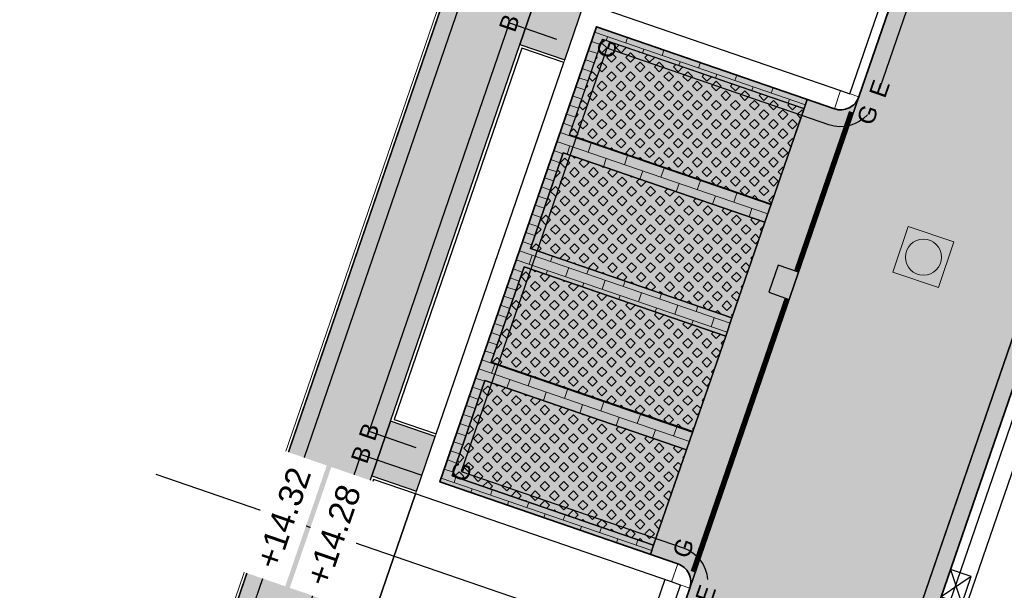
# Model space of a CAD drawing. Header units: metres. Extents: x 131295 to 132236, y 397710 to 398702.
# Tile 48 of 127: x 131478 to 131498, y 397957 to 397968. Entities that reach past the tile are written whole.
import ezdxf
from ezdxf.enums import TextEntityAlignment as Align

# ---------------------------------------------------------------- set-up
doc = ezdxf.new("R2010")
doc.units = ezdxf.units.M
doc.linetypes.add('AL-MATERIAALS', pattern=[2, 1, -1])
doc.linetypes.add('MA-1-3', pattern=[4, 1, -3])
doc.layers.get('Defpoints').update_dxf_attribs({"color": 128})
for name, color, linetype, lineweight, true_color in [('N-GR-arcering gras', 7, 'Continuous', 5, 0xecffb3), ("N-VH-arcering 'MAT' kleur 1 (heiderood)", 7, 'Continuous', 18, 0xd98c8c), ("N-VH-arcering 'MAT' kleur 5 (roodbruin)", 7, 'Continuous', 18, 0xc5a6a0)]:
    doc.layers.add(name, color=color, linetype=linetype, lineweight=lineweight, true_color=true_color)
for name, color, linetype, lineweight in [('N-IE-markering 1 - 3 streep 0.10', 255, 'MA-1-3', 18), ('N-IE-te stellen putdeksel', 190, 'Continuous', 18), ('N-KO-opsluitband 60x200mm', 2, 'Continuous', 25), ('N-KO-opsluitband achterkant', 8, 'Continuous', 5), ('N-KO-tekst banden', 1, 'Continuous', 18), ('N-KO-trottoirband 180-200x250mm', 3, 'Continuous', 35), ('N-KO-trottoirband 380-400x250mm', 3, 'Continuous', 35), ('N-KO-trottoirband achterkant', 8, 'Continuous', 5), ('N-RI-straatkolk', 7, 'Continuous', 25), ('N-RI-trottoirkolk', 7, 'Continuous', 25), ("N-VH-arcering 'MAT' grijs 254", 254, 'Continuous', 18), ('N-VH-arcering grasbetontegels', 8, 'Continuous', 5), ('N-VH-arcering SBS WF halfsteensverband', 8, 'Continuous', 5), ('X-AL-maatvoering', 1, 'Continuous', 18), ('X-AL-materiaalscheiding', 1, 'AL-MATERIAALS', 18), ('X-AL-planhoogte', 190, 'Continuous', 25)]:
    doc.layers.add(name, color=color, linetype=linetype, lineweight=lineweight)
for name, color, linetype, plot in [('X-AL-contourlijnen', 30, 'Continuous', False), ('X-AL-hulplijn bandenlijnnummers', 30, 'Continuous', False), ('X-AL-hulplijn hoogtetekst', 190, 'Continuous', False)]:
    doc.layers.add(name, color=color, linetype=linetype, plot=plot)
doc.styles.add('CS Annotative', font='arial.ttf')
doc.dimstyles.new('CS Annotative', dxfattribs={"dimtxt": 2.5, "dimasz": 3, "dimexe": 0.18, "dimexo": 0.0625, "dimgap": 1, "dimtad": 1, "dimzin": 0, "dimdsep": 46, "dimtxsty": 'CS Annotative', "dimblk": 'CS Dimensionpijl', "dimcen": 0, "dimse1": 1, "dimse2": 1, "dimclrd": 256, "dimclre": 256, "dimclrt": 2, "dimadec": 0, "dimazin": 0, "dimtm": 1e-09, "dimtfac": 1, "dimtofl": 0, "dimtmove": 1, "dimatfit": 3, "dimfxl": 1, "dimtfillclr": 256, "dimtolj": 1, "dimtzin": 0, "dimarcsym": 0})
pattern_1 = [(45, (-45.47908, -132.19374), (-0.19798989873, 0.19798989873), [0.14, -0.14]), (135, (-45.47908, -132.19374), (-0.19798989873, -0.19798989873), [0.14, -0.14]), (45, (-45.57808, -132.09474), (-0.19798989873, 0.19798989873), [0.14, -0.14]), (135, (-45.3801, -132.09474), (-0.19798989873, -0.19798989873), [0.14, -0.14])]

# ---------------------------------------------------------------- blocks, each defined once
blk = doc.blocks.new('*U90')
for p, q in [((0.51, 1.41), (1.6, -2.18)), ((2.63, 0.64), (-0.51, -1.41))]:
    blk.add_line(p, q)
blk.add_lwpolyline([(0.51, 1.41), (-0.51, -1.41), (1.6, -2.18), (2.63, 0.64)], close=True)
blk = doc.blocks.new('*U141')
blk.add_lwpolyline([(-1.6, 2.18), (-2.63, -0.64), (-0.51, -1.41), (0.51, 1.41)], close=True)
blk.add_solid([(-1.6, 2.18), (0.51, 1.41), (-1.6, 2.18), (-2.63, -0.64)])
blk = doc.blocks.new('CS Dimensionpijl')
h = blk.add_hatch(color=256)
h.dxf.hatch_style = 1
h.paths.add_polyline_path([(-1, -0.1667), (0, 0), (-1, 0.1667)])
at = {"flags": 128}
blk.add_lwpolyline([(0, 0.5), (0, -0.5)], dxfattribs=at)
blk.add_lwpolyline([(-1, -0.1667), (0, 0), (-1, 0.1667)], close=True, dxfattribs=at)
blk = doc.blocks.new('*D356')
at = {"layer": 'Defpoints', "color": 0, "transparency": 16777216}
for p in [(131482.894, 397958.142), (131484.71, 397957.517), (131483.734, 397954.68)]:
    blk.add_point(p, dxfattribs=at)
at = {"layer": 'X-AL-maatvoering', "lineweight": -2, "transparency": 16777216}
blk.add_line((131482.486, 397955.11), (131483.166, 397954.875), dxfattribs=at)
at = {"layer": 'X-AL-maatvoering', "lineweight": -2, "transparency": 16777216, "xscale": 0.6000000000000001, "yscale": 0.6000000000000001, "zscale": 0.6000000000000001}
for p, rotation in [((131481.918, 397955.305), 161.0150634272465), ((131483.734, 397954.68), 341.0150634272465)]:
    blk.add_blockref('CS Dimensionpijl', p, dxfattribs=dict(at, rotation=rotation))
at = {"layer": 'X-AL-maatvoering', "color": 2, "transparency": 16777216, "insert": (131482.678, 397954.562), "char_height": 0.5, "attachment_point": 5, "rotation": 161.0151, "style": 'CS Annotative'}
blk.add_mtext('\\A1;1.92', dxfattribs=at)
blk = doc.blocks.new('*D357')
at = {"layer": 'Defpoints', "color": 0, "transparency": 16777216}
for p in [(131484.71, 397957.517), (131484.982, 397954.251), (131484.982, 397954.251)]:
    blk.add_point(p, dxfattribs=at)
at = {"layer": 'X-AL-maatvoering', "lineweight": -2, "transparency": 16777216}
for p, q in [((131483.166, 397954.875), (131482.599, 397955.071)), ((131485.549, 397954.056), (131486.117, 397953.861))]:
    blk.add_line(p, q, dxfattribs=at)
at = {"layer": 'X-AL-maatvoering', "lineweight": -2, "transparency": 16777216, "xscale": 0.6000000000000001, "yscale": 0.6000000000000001, "zscale": 0.6000000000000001}
for p, rotation in [((131483.734, 397954.68), 341.0150634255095), ((131484.982, 397954.251), 161.0150634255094)]:
    blk.add_blockref('CS Dimensionpijl', p, dxfattribs=dict(at, rotation=rotation))
at = {"layer": 'X-AL-maatvoering', "color": 2, "transparency": 16777216, "insert": (131484.186, 397954.043), "char_height": 0.5, "attachment_point": 5, "rotation": 161.0151, "style": 'CS Annotative'}
blk.add_mtext('\\A1;1.32', dxfattribs=at)
blk = doc.blocks.new('CS te stellen put(deksel)')
at = {"flags": 128}
blk.add_lwpolyline([(-0.5, -0.5), (0.5, -0.5), (0.5, 0.5), (-0.5, 0.5), (-0.5, -0.5)], close=True, dxfattribs=at)
blk.add_circle((0, 0), 0.375)

msp = doc.modelspace()

# ---------------------------------------------------------------- hatches: boundary and pattern name
at = {"layer": 'N-GR-arcering gras'}
h = msp.add_hatch(color=256, dxfattribs=at)
h.dxf.hatch_style = 1
h.paths.add_polyline_path([(131493.416, 397964.534), (131489.227, 397965.976), (131489.91, 397967.961), (131494.099, 397966.52)])
h = msp.add_hatch(color=256, dxfattribs=at)
h.dxf.hatch_style = 1
h.paths.add_polyline_path([(131493.286, 397964.156), (131489.097, 397965.597), (131488.414, 397963.612), (131492.603, 397962.17)])
h = msp.add_hatch(color=256, dxfattribs=at)
h.dxf.hatch_style = 1
h.paths.add_polyline_path([(131492.473, 397961.792), (131488.284, 397963.233), (131487.6, 397961.247), (131491.789, 397959.806)])
h = msp.add_hatch(color=256, dxfattribs=at)
h.dxf.hatch_style = 1
h.paths.add_polyline_path([(131491.659, 397959.428), (131487.47, 397960.869), (131486.787, 397958.883), (131490.976, 397957.442)])
at = {"layer": "N-VH-arcering 'MAT' grijs 254"}
h = msp.add_hatch(color=256, dxfattribs=at)
h.dxf.hatch_style = 1
edge = h.paths.add_edge_path()
edge.add_line((131469.721, 397919.602), (131468.694, 397916.208))
edge.add_line((131468.694, 397916.208), (131468.477, 397915.009))
edge.add_line((131468.477, 397915.009), (131471.686, 397914.43))
edge.add_line((131471.686, 397914.43), (131472.679, 397914.301))
edge.add_arc((131473.529, 397919.025), 4.8, 259.795, 311.7805)
edge.add_line((131476.727, 397915.446), (131471.724, 397916.346))
edge.add_arc((131471.901, 397917.33), 1, 161.0447, 259.8057, ccw=False)
edge.add_line((131470.955, 397917.655), (131475.584, 397931.131))
edge.add_line((131475.584, 397931.131), (131475.974, 397932.266))
edge.add_line((131475.974, 397932.266), (131478.663, 397940.097))
edge.add_line((131478.663, 397940.097), (131479.053, 397941.231))
edge.add_line((131479.053, 397941.231), (131480.635, 397945.839))
edge.add_line((131480.635, 397945.839), (131481.22, 397947.542))
edge.add_line((131481.22, 397947.542), (131483.767, 397954.956))
edge.add_line((131483.767, 397954.956), (131484.157, 397956.091))
edge.add_line((131484.157, 397956.091), (131485.117, 397958.887))
edge.add_line((131485.117, 397958.887), (131485.507, 397960.022))
edge.add_line((131485.507, 397960.022), (131488.196, 397967.853))
edge.add_line((131488.196, 397967.853), (131488.586, 397968.988))
edge.add_line((131488.586, 397968.988), (131489.871, 397972.728))
edge.add_line((131489.871, 397972.728), (131490.26, 397973.863))
edge.add_line((131490.26, 397973.863), (131492.95, 397981.694))
edge.add_line((131492.95, 397981.694), (131493.34, 397982.829))
edge.add_line((131493.34, 397982.829), (131494.918, 397987.424))
edge.add_line((131494.918, 397987.424), (131495.308, 397988.559))
edge.add_line((131495.308, 397988.559), (131497.997, 397996.39))
edge.add_line((131497.997, 397996.39), (131498.387, 397997.525))
edge.add_line((131498.387, 397997.525), (131500.522, 398003.74))
edge.add_arc((131501.467, 398003.415), 1, 71.0151, 161.0447, ccw=False)
edge.add_line((131501.793, 398004.36), (131507.31, 398002.462))
edge.add_line((131507.31, 398002.462), (131509.643, 398009.241))
edge.add_arc((131505.104, 398010.803), 4.8, 341.0151, 431.0336)
edge.add_line((131506.664, 398015.342), (131505.734, 398015.714))
edge.add_line((131505.734, 398015.714), (131501.219, 398017.266))
edge.add_line((131501.219, 398017.266), (131501.072, 398016.841))
edge.add_line((131501.072, 398016.841), (131500.789, 398016.938))
edge.add_line((131500.789, 398016.938), (131500.35, 398015.662))
edge.add_line((131500.35, 398015.662), (131500.463, 398015.623))
edge.add_line((131500.463, 398015.623), (131506.095, 398013.687))
edge.add_arc((131505.12, 398010.85), 3, -18.9849, 71.0336, ccw=False)
edge.add_line((131507.957, 398009.874), (131506.519, 398005.695))
edge.add_arc((131505.574, 398006.021), 1, 251.0151, 341.0151, ccw=False)
edge.add_line((131505.248, 398005.075), (131499.729, 398006.974))
edge.add_line((131499.729, 398006.974), (131498.108, 398002.254))
edge.add_line((131498.108, 398002.254), (131469.721, 397919.602))
h = msp.add_hatch(color=256, dxfattribs=at)
h.dxf.hatch_style = 1
h.paths.add_polyline_path([(131489.518, 397968.667), (131488.586, 397968.988), (131488.196, 397967.853), (131489.128, 397967.532)])
h = msp.add_hatch(color=256, dxfattribs=at)
h.dxf.hatch_style = 1
h.paths.add_polyline_path([(131486.434, 397959.703), (131485.507, 397960.022), (131485.117, 397958.887), (131486.044, 397958.568)])
at = {"layer": "N-VH-arcering 'MAT' kleur 1 (heiderood)"}
h = msp.add_hatch(color=256, dxfattribs=at)
h.dxf.hatch_style = 1
h.paths.add_polyline_path([(131499.759, 397964.527), (131499.856, 397964.811), (131500.539, 397966.797), (131500.637, 397967.08), (131508.445, 397989.775), (131508.51, 397989.964), (131508.998, 397991.382), (131509.063, 397991.571), (131511.34, 397998.191), (131513.768, 398005.248), (131509.04, 398006.874), (131505.056, 397995.294), (131501.542, 397985.082), (131500.001, 397980.601), (131496.487, 397970.388), (131495.24, 397966.762), (131491.726, 397956.55), (131490.804, 397953.868), (131487.746, 397944.979), (131487.681, 397944.79), (131487.258, 397943.561), (131487.193, 397943.372), (131485.693, 397939.011), (131482.179, 397928.798), (131478.861, 397919.155), (131483.589, 397917.528), (131487.998, 397930.342), (131490.145, 397936.583), (131492.943, 397944.716), (131495.09, 397950.957)])
at = {"layer": "N-VH-arcering 'MAT' kleur 5 (roodbruin)"}
h = msp.add_hatch(color=256, dxfattribs=at)
h.dxf.hatch_style = 1
h.paths.add_polyline_path([(131489.227, 397965.976), (131489.91, 397967.961), (131494.102, 397966.519), (131494.167, 397966.708), (131489.786, 397968.215), (131486.533, 397958.759), (131490.911, 397957.253), (131490.976, 397957.442), (131486.787, 397958.883), (131487.47, 397960.869), (131491.66, 397959.428), (131491.79, 397959.806), (131487.6, 397961.247), (131488.284, 397963.233), (131492.474, 397961.792), (131492.604, 397962.17), (131488.414, 397963.612), (131489.097, 397965.597), (131493.288, 397964.155), (131493.418, 397964.534)])
h = msp.add_hatch(color=256, dxfattribs=at)
h.dxf.hatch_style = 1
edge = h.paths.add_edge_path()
edge.add_arc((131494.862, 397966.892), 0.4, 251.0151, 341.0151, ccw=False)
edge.add_line((131494.732, 397966.514), (131494.167, 397966.708))
edge.add_line((131494.167, 397966.708), (131494.102, 397966.519))
edge.add_line((131494.102, 397966.519), (131493.416, 397964.534))
edge.add_line((131493.416, 397964.534), (131493.418, 397964.534))
edge.add_line((131493.418, 397964.534), (131493.288, 397964.155))
edge.add_line((131493.288, 397964.155), (131492.603, 397962.17))
edge.add_line((131492.603, 397962.17), (131492.604, 397962.17))
edge.add_line((131492.604, 397962.17), (131492.474, 397961.792))
edge.add_line((131492.474, 397961.792), (131491.789, 397959.806))
edge.add_line((131491.789, 397959.806), (131491.79, 397959.806))
edge.add_line((131491.79, 397959.806), (131491.66, 397959.428))
edge.add_line((131491.66, 397959.428), (131490.976, 397957.442))
edge.add_line((131490.976, 397957.442), (131490.976, 397957.442))
edge.add_line((131490.976, 397957.442), (131490.911, 397957.253))
edge.add_line((131490.911, 397957.253), (131491.478, 397957.058))
edge.add_arc((131491.348, 397956.68), 0.4, -18.9849, 71.0151, ccw=False)
edge.add_line((131491.726, 397956.55), (131495.24, 397966.762))
at = {"layer": 'N-VH-arcering grasbetontegels'}
h = msp.add_hatch(dxfattribs=at)
h.set_pattern_fill('CS-GRASBETONSTEEN', color=256)
h.set_pattern_definition(pattern_1)
h.paths.add_polyline_path([(131493.416, 397964.534), (131489.227, 397965.976), (131489.91, 397967.961), (131494.099, 397966.52)])
h = msp.add_hatch(dxfattribs=at)
h.set_pattern_fill('CS-GRASBETONSTEEN', color=256)
h.set_pattern_definition([(45, (-44.66578, -129.82973), (-0.19798989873, 0.19798989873), [0.14, -0.14]), (135, (-44.66578, -129.82973), (-0.19798989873, -0.19798989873), [0.14, -0.14]), (45, (-44.76478, -129.73073), (-0.19798989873, 0.19798989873), [0.14, -0.14]), (135, (-44.5668, -129.73073), (-0.19798989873, -0.19798989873), [0.14, -0.14])])
h.paths.add_polyline_path([(131493.286, 397964.156), (131489.097, 397965.597), (131488.414, 397963.612), (131492.603, 397962.17)])
h = msp.add_hatch(dxfattribs=at)
h.set_pattern_fill('CS-GRASBETONSTEEN', color=256)
h.set_pattern_definition(pattern_1)
h.paths.add_polyline_path([(131492.473, 397961.792), (131488.284, 397963.233), (131487.6, 397961.247), (131491.789, 397959.806)])
h = msp.add_hatch(dxfattribs=at)
h.set_pattern_fill('CS-GRASBETONSTEEN', color=256)
h.set_pattern_definition(pattern_1)
h.paths.add_polyline_path([(131491.659, 397959.428), (131487.47, 397960.869), (131486.787, 397958.883), (131490.976, 397957.442)])
at = {"layer": 'N-VH-arcering SBS WF halfsteensverband'}
h = msp.add_hatch(dxfattribs=at)
h.set_pattern_fill('CS-WF HALFSTV', color=256, scale=20, angle=179.9963)
h.set_pattern_definition([(341.01506342, (26375.6293, 79453.50667), (0.06506391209, 0.18912082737), []), (251.01506342, (26375.6293, 79453.50667), (0.31317774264, -0.31924865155), [0.2, -0.2])])
h.paths.add_polyline_path([(131489.227, 397965.976), (131489.91, 397967.961), (131494.102, 397966.519), (131494.167, 397966.708), (131489.786, 397968.215), (131486.533, 397958.759), (131490.911, 397957.253), (131490.976, 397957.442), (131486.787, 397958.883), (131487.47, 397960.869), (131491.66, 397959.428), (131491.79, 397959.806), (131487.6, 397961.247), (131488.284, 397963.233), (131492.474, 397961.792), (131492.604, 397962.17), (131488.414, 397963.612), (131489.097, 397965.597), (131493.288, 397964.155), (131493.418, 397964.534)])

# ---------------------------------------------------------------- linework, layer by layer
at = {"layer": 'N-IE-markering 1 - 3 streep 0.10', "const_width": 0.1, "flags": 128}
for points in [[(131495.083, 397966.451), (131493.942, 397963.137)], [(131493.746, 397962.57), (131491.792, 397956.893)]]:
    msp.add_lwpolyline(points, dxfattribs=at)
at = {"layer": 'N-KO-opsluitband 60x200mm', "flags": 128}
msp.add_lwpolyline([(131448.492, 397927.037), (131448.186, 397926.155), (131464.085, 397920.614), (131464.386, 397921.5), (131465.818, 397921.013), (131469.721, 397919.602), (131499.729, 398006.974), (131505.248, 398005.075, 0.414214), (131506.519, 398005.695), (131507.957, 398009.874, 0.414308), (131506.095, 398013.687), (131500.463, 398015.623)], format="xyb", dxfattribs=at)
for points in [[(131486.434, 397959.703), (131485.507, 397960.022), (131488.196, 397967.853), (131489.128, 397967.532)], [(131485.082, 397955.773), (131484.157, 397956.091), (131485.117, 397958.887), (131486.044, 397958.568)]]:
    msp.add_lwpolyline(points, dxfattribs=at)
at = {"layer": 'N-KO-opsluitband achterkant', "flags": 128}
msp.add_lwpolyline([(131448.549, 397927.017), (131448.262, 397926.192), (131464.048, 397920.69), (131464.349, 397921.576), (131465.837, 397921.069), (131469.684, 397919.679), (131499.692, 398007.05), (131505.268, 398005.132, 0.414214), (131506.462, 398005.715), (131507.9, 398009.894, 0.414308), (131506.076, 398013.63), (131500.444, 398015.566)], format="xyb", dxfattribs=at)
for points in [[(131486.454, 397959.76), (131485.583, 397960.059), (131488.233, 397967.777), (131489.109, 397967.476)], [(131485.102, 397955.83), (131484.233, 397956.129), (131485.154, 397958.811), (131486.024, 397958.511)]]:
    msp.add_lwpolyline(points, dxfattribs=at)
at = {"layer": 'N-KO-trottoirband 180-200x250mm'}
for points in [[(131496.487, 397970.388), (131495.24, 397966.762)], [(131499.759, 397964.527), (131495.09, 397950.957)], [(131491.726, 397956.55), (131490.804, 397953.868)]]:
    msp.add_lwpolyline(points, dxfattribs=at)
at = {"layer": 'N-KO-trottoirband 380-400x250mm'}
msp.add_lwpolyline([(131495.24, 397966.762, -0.414214), (131494.732, 397966.514), (131489.786, 397968.215), (131486.533, 397958.759), (131491.478, 397957.058, -0.414214), (131491.726, 397956.55)], format="xyb", dxfattribs=at)
at = {"layer": 'N-KO-trottoirband achterkant'}
for points in [[(131496.298, 397970.453), (131495.051, 397966.827)], [(131494.862, 397966.892), (131489.538, 397968.724), (131486.024, 397958.511), (131491.348, 397956.68)], [(131499.948, 397964.462), (131495.279, 397950.892), (131495.09, 397950.957)], [(131491.537, 397956.615), (131490.615, 397953.933)]]:
    msp.add_lwpolyline(points, dxfattribs=at)
at = {"layer": 'N-KO-trottoirband achterkant', "flags": 128}
for points in [[(131495.24, 397966.762), (131494.862, 397966.892), (131494.732, 397966.514)], [(131491.726, 397956.55), (131491.348, 397956.68), (131491.478, 397957.058)]]:
    msp.add_lwpolyline(points, dxfattribs=at)
at = {"layer": 'X-AL-contourlijnen', "flags": 128}
for points in [[(131507.957, 398009.874), (131506.519, 398005.695, -0.414214), (131505.248, 398005.075), (131499.729, 398006.974), (131498.108, 398002.254), (131469.721, 397919.602)], [(131479.053, 397941.231), (131480.635, 397945.839), (131481.22, 397947.542), (131483.767, 397954.956), (131484.157, 397956.091), (131485.117, 397958.887), (131485.507, 397960.022), (131488.196, 397967.853), (131488.586, 397968.988), (131489.871, 397972.728), (131490.26, 397973.863), (131492.95, 397981.694), (131493.34, 397982.829), (131494.918, 397987.424), (131495.308, 397988.559), (131497.997, 397996.39), (131498.387, 397997.525), (131500.522, 398003.74, -0.414365), (131501.793, 398004.36), (131507.31, 398002.462), (131509.643, 398009.241, 0.414308)]]:
    msp.add_lwpolyline(points, format="xyb", dxfattribs=at)
for points in [[(131490.145, 397936.583), (131492.943, 397944.716), (131495.09, 397950.957), (131499.759, 397964.527), (131499.856, 397964.811), (131500.539, 397966.797), (131500.637, 397967.08), (131508.445, 397989.775)], [(131501.542, 397985.082), (131500.001, 397980.601), (131496.487, 397970.388), (131495.24, 397966.762), (131491.726, 397956.55), (131490.804, 397953.868), (131487.746, 397944.979), (131487.681, 397944.79), (131487.258, 397943.561), (131487.193, 397943.372)]]:
    msp.add_lwpolyline(points, dxfattribs=at)
for points in [[(131496.109, 397970.518), (131490.785, 397972.35), (131489.538, 397968.724), (131494.862, 397966.892), (131495.051, 397966.827), (131496.298, 397970.453)], [(131489.518, 397968.667), (131488.586, 397968.988), (131488.196, 397967.853), (131489.128, 397967.532)], [(131489.227, 397965.976), (131489.91, 397967.961), (131494.102, 397966.519), (131494.167, 397966.708), (131489.786, 397968.215), (131486.533, 397958.759), (131490.911, 397957.253), (131490.976, 397957.442), (131486.787, 397958.883), (131487.47, 397960.869), (131491.66, 397959.428), (131491.79, 397959.806), (131487.6, 397961.247), (131488.284, 397963.233), (131492.474, 397961.792), (131492.604, 397962.17), (131488.414, 397963.612), (131489.097, 397965.597), (131493.288, 397964.155), (131493.418, 397964.534)], [(131493.416, 397964.534), (131489.227, 397965.976), (131489.91, 397967.961), (131494.099, 397966.52)], [(131489.109, 397967.476), (131488.233, 397967.777), (131485.583, 397960.059), (131486.454, 397959.76)], [(131493.286, 397964.156), (131489.097, 397965.597), (131488.414, 397963.612), (131492.603, 397962.17)], [(131503.324, 397963.554), (131500.404, 397964.559), (131500.326, 397964.332), (131499.948, 397964.462), (131495.279, 397950.892), (131495.705, 397950.746), (131495.701, 397950.736), (131498.373, 397949.178)], [(131492.473, 397961.792), (131488.284, 397963.233), (131487.6, 397961.247), (131491.789, 397959.806)], [(131491.659, 397959.428), (131487.47, 397960.869), (131486.787, 397958.883), (131490.976, 397957.442)], [(131486.434, 397959.703), (131485.507, 397960.022), (131485.117, 397958.887), (131486.044, 397958.568)], [(131486.024, 397958.511), (131485.154, 397958.811), (131484.233, 397956.129), (131485.102, 397955.83)], [(131486.024, 397958.511), (131485.102, 397955.83), (131490.426, 397953.998), (131490.615, 397953.933), (131491.537, 397956.615), (131491.348, 397956.68)]]:
    msp.add_lwpolyline(points, close=True, dxfattribs=at)
msp.add_lwpolyline([(131495.24, 397966.762, -0.414214), (131494.732, 397966.514), (131494.167, 397966.708), (131494.102, 397966.519), (131493.416, 397964.534), (131493.418, 397964.534), (131493.288, 397964.155), (131492.603, 397962.17), (131492.604, 397962.17), (131492.474, 397961.792), (131491.789, 397959.806), (131491.79, 397959.806), (131491.66, 397959.428), (131490.976, 397957.442), (131490.976, 397957.442), (131490.911, 397957.253), (131491.478, 397957.058, -0.414214), (131491.726, 397956.55)], format="xyb", close=True, dxfattribs=at)
at = {"layer": 'X-AL-hulplijn bandenlijnnummers', "flags": 128}
msp.add_lwpolyline([(131448.063, 397926.868), (131447.741, 397925.94), (131464.303, 397920.167), (131464.605, 397921.056), (131465.702, 397920.683), (131469.936, 397919.152), (131499.947, 398006.529), (131505.134, 398004.744, 0.414214), (131506.85, 398005.581), (131508.288, 398009.76, 0.414308), (131506.209, 398014.018), (131500.861, 398015.856)], format="xyb", dxfattribs=at)
at = {"layer": 'X-AL-hulplijn bandenlijnnummers'}
for points in [[(131496.721, 397969.99), (131495.668, 397966.932)], [(131499.33, 397964.357), (131494.857, 397951.355)]]:
    msp.add_lwpolyline(points, dxfattribs=at)
at = {"layer": 'X-AL-hulplijn bandenlijnnummers', "flags": 128}
for points in [[(131486.037, 397959.469), (131485.062, 397959.805), (131487.979, 397968.298), (131488.958, 397967.961)], [(131484.685, 397955.539), (131483.712, 397955.874), (131484.9, 397959.332), (131485.874, 397958.997)]]:
    msp.add_lwpolyline(points, dxfattribs=at)
at = {"layer": 'X-AL-hulplijn bandenlijnnummers'}
msp.add_lwpolyline([(131495.42, 397966.391, -0.301355), (131494.618, 397966.183), (131490.003, 397967.771), (131486.978, 397958.977), (131491.592, 397957.389, -0.301355), (131492.096, 397956.731, -0.301355)], format="xyb", dxfattribs=at)
at = {"layer": 'X-AL-hulplijn hoogtetekst', "flags": 128}
msp.add_lwpolyline([(131448.161, 397927.152), (131447.741, 397925.94), (131464.303, 397920.167), (131464.605, 397921.056), (131465.702, 397920.683), (131469.936, 397919.152), (131499.947, 398006.529), (131505.134, 398004.744, 0.414214), (131506.85, 398005.581), (131508.288, 398009.76, 0.414308), (131506.209, 398014.018), (131500.577, 398015.954)], format="xyb", dxfattribs=at)
at = {"layer": 'X-AL-hulplijn hoogtetekst'}
for points in [[(131499.428, 397964.641), (131494.759, 397951.071)], [(131500.279, 397964.348), (131495.496, 397950.447), (131494.976, 397950.626)], [(131491.206, 397956.729), (131490.284, 397954.047)]]:
    msp.add_lwpolyline(points, dxfattribs=at)
at = {"layer": 'X-AL-hulplijn hoogtetekst', "flags": 128}
for points in [[(131484.968, 397955.442), (131483.712, 397955.874), (131484.9, 397959.332), (131486.158, 397958.899)], [(131480.633, 397958.92), (131505.343, 397950.418)]]:
    msp.add_lwpolyline(points, dxfattribs=at)
at = {"layer": 'X-AL-materiaalscheiding', "flags": 128}
for points in [[(131488.586, 397968.988), (131488.196, 397967.853)], [(131494.167, 397966.708), (131490.911, 397957.253)], [(131495.243, 397966.761), (131491.726, 397956.55)], [(131485.507, 397960.022), (131485.117, 397958.887)], [(131485.102, 397955.83), (131486.024, 397958.511)]]:
    msp.add_lwpolyline(points, dxfattribs=at)
for points in [[(131493.416, 397964.534), (131489.227, 397965.976), (131489.91, 397967.961), (131494.099, 397966.52)], [(131493.286, 397964.156), (131489.097, 397965.597), (131488.414, 397963.612), (131492.603, 397962.17)], [(131492.473, 397961.792), (131488.284, 397963.233), (131487.6, 397961.247), (131491.789, 397959.806)], [(131491.659, 397959.428), (131487.47, 397960.869), (131486.787, 397958.883), (131490.976, 397957.442)]]:
    msp.add_lwpolyline(points, close=True, dxfattribs=at)

# ---------------------------------------------------------------- block references
at = {"layer": 'N-IE-te stellen putdeksel', "rotation": 71.45633066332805}
msp.add_blockref('CS te stellen put(deksel)', (131496.582, 397963.432), dxfattribs=at)
at = {"layer": 'N-RI-straatkolk', "xscale": 0.2, "yscale": 0.2, "zscale": 0.2, "rotation": 1}
msp.add_blockref('*U141', (131493.891, 397962.837), dxfattribs=at)
at = {"layer": 'N-RI-trottoirkolk', "xscale": 0.2, "yscale": 0.2, "zscale": 0.2, "rotation": 1}
msp.add_blockref('*U90', (131497.051, 397956.658), dxfattribs=at)

# ---------------------------------------------------------------- texts
at = {"layer": 'N-KO-tekst banden', "style": 'CS Annotative'}
for s, p in [('B', (131487.976, 397968.299)), ('G', (131490.003, 397967.771)), ('E', (131495.668, 397966.932)), ('G', (131495.42, 397966.391)), ('B', (131485.062, 397959.804)), ('B', (131484.899, 397959.331)), ('G', (131486.978, 397958.977)), ('G', (131491.592, 397957.389)), ('E', (131492.057, 397956.436))]:
    msp.add_text(s, height=0.36, rotation=71.0188, dxfattribs=at).set_placement(p, align=Align.MIDDLE)

# ---------------------------------------------------------------- next in the draw order: texts
at = {"layer": 'X-AL-planhoogte', "insert": (131484.322, 397957.65), "char_height": 0.5, "attachment_point": 5, "rotation": 71.0151, "style": 'CS Annotative', "bg_fill": 2}
msp.add_mtext('+14.28', dxfattribs=at)

# ---------------------------------------------------------------- next in the draw order: texts
at = {"layer": 'X-AL-planhoogte', "insert": (131483.282, 397958.008), "char_height": 0.5, "attachment_point": 5, "rotation": 71.0151, "style": 'CS Annotative', "bg_fill": 2}
msp.add_mtext('+14.32', dxfattribs=at)

# ---------------------------------------------------------------- next in the draw order: dimensions: what is measured, and where the dimension line sits
at = {"layer": 'X-AL-maatvoering'}
dim = msp.add_aligned_dim(p1=(131482.894, 397958.142), p2=(131484.71, 397957.517), distance=-3, dimstyle='CS Annotative', dxfattribs=at)
dim.commit()
dim.dimension.update_dxf_attribs({"geometry": '*D356', "text_midpoint": (131482.678, 397954.562)})
dim = msp.add_linear_dim(base=(131484.982, 397954.251), p1=(131484.71, 397957.517), p2=(131484.982, 397954.251), angle=161.0151, dimstyle='CS Annotative', dxfattribs=at)
dim.commit()
dim.dimension.update_dxf_attribs({"geometry": '*D357', "text_midpoint": (131484.334, 397954.474), "dimtype": 160})

doc.saveas('drawing.dxf')
